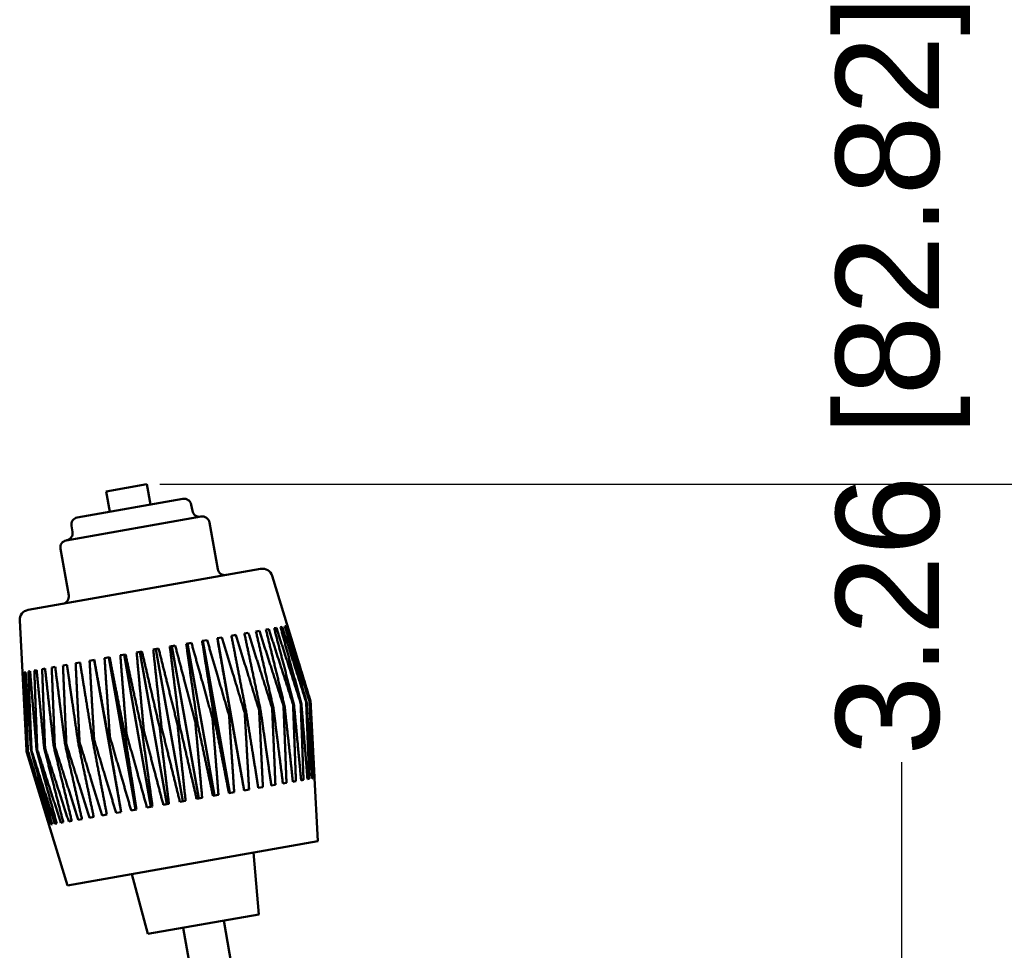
# Model space of a CAD drawing. Header units: inches. Extents: x 3.5 to 56.3, y 0.7 to 32.5.
# Tile 5 of 13: x 18 to 22.8, y 26.7 to 31.2. Entities that reach past the tile are written whole.
import ezdxf

# ---------------------------------------------------------------- set-up
doc = ezdxf.new("R2010")
doc.units = ezdxf.units.IN
doc.header["$MEASUREMENT"] = 0
doc.layers.add('Dimensions(ANSI)', color=7, linetype='Continuous', lineweight=25)
doc.layers.add('Visible Edges(ANSI)', color=7, linetype='Continuous', lineweight=50)
doc.styles.add('Copy of DEFAULT-ANSI', font='arial.ttf')
doc.dimstyles.new('Copy of DEFAULT-ANSI-06', dxfattribs={"dimtxt": 0.5, "dimasz": 0.098425, "dimexe": 0.125, "dimexo": 0.0625, "dimgap": 0.031496, "dimtad": 0, "dimtih": 1, "dimtoh": 1, "dimrnd": 1e-08, "dimzin": 0, "dimdsep": 46, "dimtxsty": 'Copy of DEFAULT-ANSI', "dimcen": 0.09, "dimdle": 0.393701, "dimclrd": 179, "dimclre": 179, "dimclrt": 179, "dimadec": 0, "dimazin": 0, "dimtfac": 1, "dimtofl": 0, "dimtmove": 0, "dimatfit": 3, "dimfxl": 1, "dimtolj": 1, "dimtzin": 0, "dimlwd": 25, "dimlwe": 25, "dimarcsym": 0})

# ---------------------------------------------------------------- blocks, each defined once
blk = doc.blocks.new('*D3')
at = {"layer": 'Defpoints', "color": 0, "linetype": 'Continuous'}
for p in [(18.6429, 28.9619), (23.761, 28.9619), (23.731, 23.3312)]:
    blk.add_point(p, dxfattribs=at)
at = {"layer": 'Dimensions(ANSI)', "color": 179, "linetype": 'Continuous', "lineweight": 25}
for p, q in [((18.7054, 28.9619), (23.886, 28.9619)), ((23.761, 28.8635), (23.761, 28.1799)), ((23.761, 23.4296), (23.761, 24.1132))]:
    blk.add_line(p, q, dxfattribs=at)
at = {"layer": 'Dimensions(ANSI)', "color": 179, "linetype": 'Continuous'}
for points in [[(23.7446, 28.8635), (23.7774, 28.8635), (23.761, 28.9619)], [(23.7446, 23.4296), (23.7774, 23.4296), (23.761, 23.3312)]]:
    blk.add_solid(points, dxfattribs=at)
at = {"layer": 'Dimensions(ANSI)', "color": 179, "linetype": 'Continuous', "lineweight": 25, "insert": (23.4405, 24.1447), "char_height": 0.5, "attachment_point": 1, "rotation": 90, "style": 'Copy of DEFAULT-ANSI'}
blk.add_mtext('\\A1;5.63 [143.02]', dxfattribs=at)
blk = doc.blocks.new('*D4')
at = {"layer": 'Defpoints', "color": 0, "linetype": 'Continuous'}
for p in [(21.6475, 26.5919), (22.3085, 23.3312), (22.3085, 23.3312)]:
    blk.add_point(p, dxfattribs=at)
at = {"layer": 'Dimensions(ANSI)', "color": 179, "linetype": 'Continuous', "lineweight": 25}
for p, q in [((22.3085, 26.5919), (22.3085, 27.6136)), ((21.71, 26.5919), (22.4335, 26.5919)), ((22.3085, 23.4296), (22.3085, 26.4935))]:
    blk.add_line(p, q, dxfattribs=at)
at = {"layer": 'Dimensions(ANSI)', "color": 179, "linetype": 'Continuous'}
for points in [[(22.2921, 26.4935), (22.325, 26.4935), (22.3085, 26.5919)], [(22.2921, 23.4296), (22.325, 23.4296), (22.3085, 23.3312)]]:
    blk.add_solid(points, dxfattribs=at)
at = {"layer": 'Dimensions(ANSI)', "color": 179, "linetype": 'Continuous', "lineweight": 25, "insert": (21.9881, 27.6451), "char_height": 0.5, "attachment_point": 1, "rotation": 90, "style": 'Copy of DEFAULT-ANSI'}
blk.add_mtext('\\A1;3.26 [82.82]', dxfattribs=at)
blk = doc.blocks.new('*D5')
at = {"layer": 'Defpoints', "color": 0, "linetype": 'Continuous'}
for p in [(25.2737, 23.3312), (27.7934, 23.3312), (21.2674, 20.9944)]:
    blk.add_point(p, dxfattribs=at)
at = {"layer": 'Dimensions(ANSI)', "color": 179, "linetype": 'Continuous', "lineweight": 25}
for p, q in [((27.7934, 23.3312), (27.7934, 24.0737)), ((25.3362, 23.3312), (27.9184, 23.3312)), ((27.7934, 21.0928), (27.7934, 23.2327)), ((21.3299, 20.9944), (27.9184, 20.9944))]:
    blk.add_line(p, q, dxfattribs=at)
at = {"layer": 'Dimensions(ANSI)', "color": 179, "linetype": 'Continuous'}
for points in [[(27.777, 23.2327), (27.8098, 23.2327), (27.7934, 23.3312)], [(27.777, 21.0928), (27.8098, 21.0928), (27.7934, 20.9944)]]:
    blk.add_solid(points, dxfattribs=at)
at = {"layer": 'Dimensions(ANSI)', "color": 179, "linetype": 'Continuous', "lineweight": 25, "insert": (27.473, 24.1052), "char_height": 0.5, "attachment_point": 1, "rotation": 90, "style": 'Copy of DEFAULT-ANSI'}
blk.add_mtext('\\A1;2.34 [59.35]', dxfattribs=at)

msp = doc.modelspace()

# ---------------------------------------------------------------- linework, layer by layer
at = {"layer": 'Visible Edges(ANSI)'}
for p, q in [((18.4462, 28.9272), (18.6429, 28.9619)), ((18.4636, 28.8287), (18.4462, 28.9272)), ((18.6602, 28.8634), (18.6429, 28.9619)), ((18.3055, 28.8009), (18.8183, 28.8913)), ((18.8641, 28.8333), (18.8588, 28.8629)), ((18.2521, 28.6899), (18.9064, 28.8053)), ((18.9869, 28.5504), (18.947, 28.7769)), ((18.2823, 28.7308), (18.2771, 28.7603)), ((18.2636, 28.4228), (18.2237, 28.6494)), ((18.0672, 28.3527), (19.1955, 28.5516)), ((19.252, 28.517), (19.4362, 27.9146)), ((18.0259, 28.3008), (18.0589, 27.6717)), ((19.1894, 28.251), (19.1729, 28.2481)), ((19.2351, 28.259), (19.2212, 28.2566)), ((19.272, 28.2656), (19.2611, 28.2636)), ((19.2997, 28.2704), (19.2918, 28.2691)), ((19.3177, 28.2736), (19.3129, 28.2728)), ((19.3256, 28.275), (19.3241, 28.2748)), ((18.9357, 28.2063), (18.9115, 28.202)), ((19.0453, 27.464), (18.915, 28.2026)), ((19.0079, 28.219), (18.9851, 28.215)), ((19.1155, 27.4764), (18.9853, 28.215)), ((19.0749, 28.2308), (19.0538, 28.2271)), ((19.1357, 28.2415), (19.1168, 28.2382)), ((18.7002, 28.1647), (18.6741, 28.1601)), ((18.8172, 27.4238), (18.687, 28.1624)), ((18.7807, 28.1789), (18.7548, 28.1744)), ((18.8949, 27.4375), (18.7647, 28.1761)), ((18.8596, 28.1928), (18.8343, 28.1884)), ((18.9713, 27.451), (18.8411, 28.1896)), ((18.3882, 28.1097), (18.3652, 28.1057)), ((18.5178, 27.371), (18.3875, 28.1096)), ((18.4622, 28.1228), (18.4378, 28.1185)), ((18.5885, 27.3835), (18.4583, 28.1221)), ((18.5397, 28.1364), (18.5143, 28.132)), ((18.6628, 27.3966), (18.5325, 28.1352)), ((18.6194, 28.1505), (18.5935, 28.1459)), ((18.7394, 27.4101), (18.6092, 28.1487)), ((18.1081, 28.0603), (18.0968, 28.0583)), ((18.149, 28.0675), (18.1348, 28.065)), ((18.1982, 28.0762), (18.1814, 28.0733)), ((18.2551, 28.0863), (18.236, 28.0829)), ((18.3188, 28.0975), (18.2975, 28.0937)), ((18.0418, 28.0486), (18.0399, 28.0483)), ((18.0541, 28.0508), (18.049, 28.0499)), ((18.0763, 28.0547), (18.0681, 28.0533)), ((19.1952, 27.8662), (19.1882, 27.8649)), ((19.2575, 27.8771), (19.2513, 27.8761)), ((19.3117, 27.8867), (19.3065, 27.8858)), ((19.3571, 27.8947), (19.3528, 27.8939)), ((19.3929, 27.901), (19.3896, 27.9004)), ((19.4185, 27.9055), (19.4164, 27.9052)), ((19.4336, 27.9082), (19.4325, 27.908)), ((19.4735, 27.2298), (19.4382, 27.9031)), ((18.9705, 27.8265), (18.9619, 27.825)), ((19.0506, 27.8407), (19.0424, 27.8392)), ((19.1258, 27.8539), (19.1182, 27.8526)), ((18.7147, 27.7814), (18.7056, 27.7798)), ((18.8012, 27.7967), (18.7922, 27.7951)), ((18.887, 27.8118), (18.8781, 27.8102)), ((18.3871, 27.7237), (18.3795, 27.7223)), ((18.4636, 27.7372), (18.4554, 27.7357)), ((18.5445, 27.7514), (18.5359, 27.7499)), ((18.6286, 27.7663), (18.6197, 27.7647)), ((18.1111, 27.675), (18.1077, 27.6744)), ((18.149, 27.6817), (18.1446, 27.6809)), ((18.1964, 27.69), (18.1911, 27.6891)), ((18.2525, 27.6999), (18.2463, 27.6988)), ((18.3164, 27.7112), (18.3094, 27.71)), ((18.0593, 27.6659), (18.0592, 27.6658)), ((18.258, 27.0155), (18.0609, 27.6602)), ((18.0659, 27.667), (18.0647, 27.6668)), ((18.0832, 27.6701), (18.0809, 27.6697)), ((19.423, 27.5306), (19.4313, 27.5321)), ((19.4442, 27.5344), (19.4492, 27.5352)), ((19.4555, 27.5363), (19.457, 27.5366)), ((19.1842, 27.4885), (19.2064, 27.4924)), ((19.2473, 27.4996), (19.2672, 27.5032)), ((19.3036, 27.5096), (19.321, 27.5126)), ((19.3521, 27.5181), (19.3667, 27.5207)), ((19.3921, 27.5252), (19.4036, 27.5272)), ((18.8845, 27.4357), (18.9117, 27.4405)), ((18.9642, 27.4497), (18.9908, 27.4544)), ((19.0415, 27.4634), (19.067, 27.4678)), ((19.1153, 27.4764), (19.1393, 27.4806)), ((18.6436, 27.3932), (18.6703, 27.3979)), ((18.7229, 27.4072), (18.7502, 27.412)), ((18.8036, 27.4214), (18.8311, 27.4262)), ((18.3649, 27.344), (18.3851, 27.3476)), ((18.4265, 27.3549), (18.4489, 27.3588)), ((18.4942, 27.3669), (18.5184, 27.3711)), ((18.567, 27.3797), (18.5926, 27.3842)), ((18.1689, 27.3095), (18.1709, 27.3098)), ((18.1779, 27.3111), (18.1833, 27.312)), ((18.197, 27.3144), (18.2056, 27.316)), ((18.2257, 27.3195), (18.2376, 27.3216)), ((18.2637, 27.3262), (18.2786, 27.3288)), ((18.3103, 27.3344), (18.328, 27.3375)), ((19.4735, 27.2298), (18.258, 27.0155)), ((19.1875, 26.8747), (19.1612, 27.1747)), ((18.6483, 26.7797), (18.5703, 27.0706)), ((19.1875, 26.8747), (18.6483, 26.7797)), ((19.0163, 26.8446), (19.1198, 26.2579)), ((18.8194, 26.8098), (18.9228, 26.2232))]:
    msp.add_line(p, q, dxfattribs=at)
for centre, radius, start, end in [((18.8244, 28.8568), 0.035, 10, 100), ((18.8985, 28.8394), 0.035, 190, 280), ((18.3116, 28.7664), 0.035, 100, 190), ((18.9125, 28.7708), 0.035, 10, 100), ((18.2478, 28.7247), 0.035, 280, 10), ((18.2582, 28.6554), 0.035, 100, 190), ((19.0214, 28.5565), 0.035, 190, 280), ((19.2042, 28.5024), 0.05, 17, 100), ((18.2292, 28.4168), 0.035, 280, 10), ((18.0758, 28.3034), 0.05, 100, 183)]:
    msp.add_arc(centre, radius, start, end, dxfattribs=at)
for points, weights in [([(19.2575, 27.8771), (19.2134, 28.0708), (19.1729, 28.2481)], [1, 1.00075667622, 1]), ([(19.1894, 28.251), (19.2456, 28.0764), (19.3065, 27.8858)], [1, 1.00075667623, 1]), ([(19.3117, 27.8867), (19.2646, 28.0798), (19.2212, 28.2566)], [1, 1.00075667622, 1]), ([(19.2351, 28.259), (19.2916, 28.0845), (19.3528, 27.8939)], [1, 1.00075667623, 1]), ([(19.3571, 27.8947), (19.3071, 28.0873), (19.2611, 28.2636)], [1, 1.00075667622, 1]), ([(19.272, 28.2656), (19.3285, 28.0911), (19.3896, 27.9004)], [1, 1.00075667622, 1]), ([(19.3929, 27.901), (19.3403, 28.0931), (19.2918, 28.2691)], [1, 1.00075667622, 1]), ([(19.2997, 28.2704), (19.3557, 28.0958), (19.4164, 27.9052)], [1, 1.00075667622, 1]), ([(19.4185, 27.9055), (19.3636, 28.0972), (19.3129, 28.2728)], [1, 1.00075667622, 1]), ([(19.3177, 28.2736), (19.3728, 28.0989), (19.4325, 27.908)], [1, 1.00075667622, 1]), ([(19.4336, 27.9082), (19.3767, 28.0995), (19.3241, 28.2748)], [1, 1.00075667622, 1]), ([(19.3256, 28.275), (19.3795, 28.1), (19.4379, 27.909)], [1, 1.00075667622, 1]), ([(18.9705, 27.8265), (18.9397, 28.0225), (18.9115, 28.202)], [1, 1.00075667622, 1]), ([(18.9357, 28.2063), (18.9869, 28.0308), (19.0424, 27.8392)], [1, 1.00075667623, 1]), ([(19.0506, 27.8407), (19.0164, 28.036), (18.9851, 28.215)], [1, 1.00075667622, 1]), ([(19.0079, 28.219), (19.0608, 28.0439), (19.1182, 27.8526)], [1, 1.00075667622, 1]), ([(19.1258, 27.8539), (19.0883, 28.0487), (19.0538, 28.2271)], [1, 1.00075667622, 1]), ([(19.0749, 28.2308), (19.1293, 28.0559), (19.1882, 27.8649)], [1, 1.00075667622, 1]), ([(19.1952, 27.8662), (19.1543, 28.0603), (19.1168, 28.2382)], [1, 1.00075667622, 1]), ([(19.1357, 28.2415), (19.1912, 28.0668), (19.2513, 27.8761)], [1, 1.00075667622, 1]), ([(18.7147, 27.7814), (18.6934, 27.9791), (18.6741, 28.1601)], [1, 1.00075667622, 1]), ([(18.7002, 28.1647), (18.7443, 27.988), (18.7922, 27.7951)], [1, 1.00075667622, 1]), ([(18.8012, 27.7967), (18.7769, 27.9938), (18.7548, 28.1744)], [1, 1.00075667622, 1]), ([(18.7807, 28.1789), (18.8274, 28.0027), (18.8781, 27.8102)], [1, 1.00075667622, 1]), ([(18.887, 27.8118), (18.8594, 28.0083), (18.8343, 28.1884)], [1, 1.00075667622, 1]), ([(18.8596, 28.1928), (18.9087, 28.017), (18.9619, 27.825)], [1, 1.00075667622, 1]), ([(18.3871, 27.7237), (18.3755, 27.923), (18.3652, 28.1057)], [1, 1.00075667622, 1]), ([(18.3882, 28.1097), (18.4203, 27.9309), (18.4554, 27.7357)], [1, 1.00075667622, 1]), ([(18.4636, 27.7372), (18.4499, 27.9361), (18.4378, 28.1185)], [1, 1.00075667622, 1]), ([(18.4622, 28.1228), (18.4974, 27.9445), (18.5359, 27.7499)], [1, 1.00075667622, 1]), ([(18.5445, 27.7514), (18.5286, 27.95), (18.5143, 28.132)], [1, 1.00075667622, 1]), ([(18.5397, 28.1364), (18.578, 27.9587), (18.6197, 27.7647)], [1, 1.00075667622, 1]), ([(18.6286, 27.7663), (18.6101, 27.9644), (18.5935, 28.1459)], [1, 1.00075667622, 1]), ([(18.6194, 28.1505), (18.6607, 27.9733), (18.7056, 27.7798)], [1, 1.00075667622, 1]), ([(18.1111, 27.675), (18.1034, 27.875), (18.0968, 28.0583)], [1, 1.00075667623, 1]), ([(18.1081, 28.0603), (18.1254, 27.8789), (18.1446, 27.6809)], [1, 1.00075667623, 1]), ([(18.149, 27.6817), (18.1414, 27.8817), (18.1348, 28.065)], [1, 1.00075667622, 1]), ([(18.149, 28.0675), (18.169, 27.8866), (18.1911, 27.6891)], [1, 1.00075667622, 1]), ([(18.1964, 27.69), (18.1884, 27.89), (18.1814, 28.0733)], [1, 1.00075667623, 1]), ([(18.1982, 28.0762), (18.2211, 27.8958), (18.2463, 27.6988)], [1, 1.00075667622, 1]), ([(18.2525, 27.6999), (18.2436, 27.8998), (18.236, 28.0829)], [1, 1.00075667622, 1]), ([(18.2551, 28.0863), (18.281, 27.9064), (18.3094, 27.71)], [1, 1.00075667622, 1]), ([(18.3164, 27.7112), (18.3063, 27.9108), (18.2975, 28.0937)], [1, 1.00075667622, 1]), ([(18.3188, 28.0975), (18.3478, 27.9181), (18.3795, 27.7223)], [1, 1.00075667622, 1]), ([(18.0593, 27.6659), (18.049, 27.8654), (18.0399, 28.0483)], [1, 1.00075667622, 1]), ([(18.0418, 28.0486), (18.0525, 27.8661), (18.0647, 27.6668)], [1, 1.00075667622, 1]), ([(18.0659, 27.667), (18.0568, 27.8668), (18.049, 28.0499)], [1, 1.00075667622, 1]), ([(18.0541, 28.0508), (18.0667, 27.8686), (18.0809, 27.6697)], [1, 1.00075667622, 1]), ([(18.0832, 27.6701), (18.0751, 27.87), (18.0681, 28.0533)], [1, 1.00075667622, 1]), ([(18.0763, 28.0547), (18.0912, 27.8729), (18.1077, 27.6744)], [1, 1.00075667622, 1]), ([(19.2473, 27.4996), (19.2224, 27.6751), (19.1952, 27.8662)], [1, 1.00071566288, 1]), ([(19.2513, 27.8761), (19.2598, 27.6817), (19.2672, 27.5032)], [1, 1.00071566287, 1]), ([(19.3036, 27.5096), (19.2816, 27.6855), (19.2575, 27.8771)], [1, 1.00071566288, 1]), ([(19.3065, 27.8858), (19.3143, 27.6913), (19.321, 27.5126)], [1, 1.00071566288, 1]), ([(19.3521, 27.5181), (19.3329, 27.6946), (19.3117, 27.8867)], [1, 1.00071566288, 1]), ([(19.3528, 27.8939), (19.3603, 27.6994), (19.3667, 27.5207)], [1, 1.00071566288, 1]), ([(19.3921, 27.5252), (19.3755, 27.7021), (19.3571, 27.8947)], [1, 1.00071566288, 1]), ([(19.3896, 27.9004), (19.3972, 27.7059), (19.4036, 27.5272)], [1, 1.00071566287, 1]), ([(19.423, 27.5306), (19.4087, 27.7079), (19.3929, 27.901)], [1, 1.00071566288, 1]), ([(19.4164, 27.9052), (19.4244, 27.7107), (19.4313, 27.5321)], [1, 1.00071566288, 1]), ([(19.4442, 27.5344), (19.4321, 27.7121), (19.4185, 27.9055)], [1, 1.00071566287, 1]), ([(19.4325, 27.908), (19.4414, 27.7137), (19.4492, 27.5352)], [1, 1.00071566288, 1]), ([(19.4555, 27.5363), (19.4452, 27.7144), (19.4336, 27.9082)], [1, 1.00071566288, 1]), ([(19.4379, 27.909), (19.4481, 27.7149), (19.457, 27.5366)], [1, 1.00071566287, 1]), ([(18.9619, 27.825), (18.9771, 27.6318), (18.9908, 27.4544)], [1, 1.00071566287, 1]), ([(19.0415, 27.4634), (19.0075, 27.6372), (18.9705, 27.8265)], [1, 1.00071566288, 1]), ([(19.0424, 27.8392), (19.0554, 27.6456), (19.067, 27.4678)], [1, 1.00071566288, 1]), ([(19.1153, 27.4764), (19.0843, 27.6507), (19.0506, 27.8407)], [1, 1.00071566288, 1]), ([(19.1182, 27.8526), (19.1294, 27.6587), (19.1393, 27.4806)], [1, 1.00071566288, 1]), ([(19.1842, 27.4885), (19.1563, 27.6634), (19.1258, 27.8539)], [1, 1.00071566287, 1]), ([(19.1882, 27.8649), (19.1979, 27.6708), (19.2064, 27.4924)], [1, 1.00071566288, 1]), ([(18.7056, 27.7798), (18.729, 27.5881), (18.7502, 27.412)], [1, 1.00071566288, 1]), ([(18.8036, 27.4214), (18.7609, 27.5937), (18.7147, 27.7814)], [1, 1.00071566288, 1]), ([(18.7922, 27.7951), (18.8126, 27.6028), (18.8311, 27.4262)], [1, 1.00071566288, 1]), ([(18.8845, 27.4357), (18.8445, 27.6085), (18.8012, 27.7967)], [1, 1.00071566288, 1]), ([(18.8781, 27.8102), (18.8958, 27.6175), (18.9117, 27.4405)], [1, 1.00071566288, 1]), ([(18.9642, 27.4497), (18.9272, 27.623), (18.887, 27.8118)], [1, 1.00071566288, 1]), ([(18.3795, 27.7223), (18.4156, 27.5328), (18.4489, 27.3588)], [1, 1.00071566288, 1]), ([(18.4942, 27.3669), (18.4428, 27.5376), (18.3871, 27.7237)], [1, 1.00071566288, 1]), ([(18.4554, 27.7357), (18.4882, 27.5456), (18.5184, 27.3711)], [1, 1.00071566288, 1]), ([(18.567, 27.3797), (18.5173, 27.5508), (18.4636, 27.7372)], [1, 1.00071566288, 1]), ([(18.5359, 27.7499), (18.5655, 27.5593), (18.5926, 27.3842)], [1, 1.00071566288, 1]), ([(18.6436, 27.3932), (18.596, 27.5646), (18.5445, 27.7514)], [1, 1.00071566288, 1]), ([(18.6197, 27.7647), (18.6461, 27.5735), (18.6703, 27.3979)], [1, 1.00071566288, 1]), ([(18.7229, 27.4072), (18.6776, 27.579), (18.6286, 27.7663)], [1, 1.00071566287, 1]), ([(18.1077, 27.6744), (18.1586, 27.4875), (18.2056, 27.316)], [1, 1.00071566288, 1]), ([(18.2257, 27.3195), (18.1706, 27.4896), (18.1111, 27.675)], [1, 1.00071566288, 1]), ([(18.1446, 27.6809), (18.1929, 27.4936), (18.2376, 27.3216)], [1, 1.00071566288, 1]), ([(18.2637, 27.3262), (18.2086, 27.4963), (18.149, 27.6817)], [1, 1.00071566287, 1]), ([(18.1911, 27.6891), (18.2366, 27.5013), (18.2786, 27.3288)], [1, 1.00071566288, 1]), ([(18.3103, 27.3344), (18.2556, 27.5046), (18.1964, 27.69)], [1, 1.00071566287, 1]), ([(18.2463, 27.6988), (18.2888, 27.5105), (18.328, 27.3375)], [1, 1.00071566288, 1]), ([(18.3649, 27.344), (18.3109, 27.5144), (18.2525, 27.6999)], [1, 1.00071566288, 1]), ([(18.3094, 27.71), (18.3488, 27.521), (18.3851, 27.3476)], [1, 1.00071566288, 1]), ([(18.4265, 27.3549), (18.3736, 27.5254), (18.3164, 27.7112)], [1, 1.00071566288, 1]), ([(18.0589, 27.6717), (18.059, 27.6688), (18.0592, 27.6658)], [1.00002204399, 1.0000111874, 1]), ([(18.0592, 27.6658), (18.0601, 27.663), (18.0609, 27.6602)], [1, 1.00001088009, 1.00002142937]), ([(18.1689, 27.3095), (18.1162, 27.48), (18.0593, 27.6659)], [1, 1.00071566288, 1]), ([(18.0647, 27.6668), (18.1198, 27.4807), (18.1709, 27.3098)], [1, 1.00071566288, 1]), ([(18.1779, 27.3111), (18.1241, 27.4814), (18.0659, 27.667)], [1, 1.00071566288, 1]), ([(18.0809, 27.6697), (18.1341, 27.4832), (18.1833, 27.312)], [1, 1.00071566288, 1]), ([(18.197, 27.3144), (18.1423, 27.4846), (18.0832, 27.6701)], [1, 1.00071566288, 1])]:
    msp.add_rational_spline(points, weights, degree=2, dxfattribs=at)

# ---------------------------------------------------------------- dimensions: what is measured, and where the dimension line sits
at = {"layer": 'Dimensions(ANSI)', "color": 179, "linetype": 'Continuous', "lineweight": 25}
for base, p1, p2, override, picture, middle in [((22.3085, 23.3312), (21.6475, 26.5919), (22.3085, 23.3312), {"dimtih": 0, "dimtoh": 0, "dimdec": 2, "dimse2": 1, "dimtp": 0, "dimtm": 0, "dimtdec": 2, "dimatfit": 2}, '*D4', (22.3085, 29.4526)), ((23.761, 28.9619), (23.731, 23.3312), (18.6429, 28.9619), {"dimtih": 0, "dimtoh": 0, "dimdec": 2, "dimse1": 1, "dimtp": 0, "dimtm": 0, "dimtdec": 2, "dimatfit": 1}, '*D3', (23.761, 26.1465)), ((27.7934, 23.3312), (21.2674, 20.9944), (25.2737, 23.3312), {"dimtih": 0, "dimtoh": 0, "dimdec": 2, "dimtp": 0, "dimtm": 0, "dimtdec": 2, "dimatfit": 2}, '*D5', (27.7934, 25.9171))]:
    dim = msp.add_linear_dim(base=base, p1=p1, p2=p2, angle=270, dimstyle='Copy of DEFAULT-ANSI-06', override=override, dxfattribs=at)
    dim.commit()
    dim.dimension.update_dxf_attribs({"geometry": picture, "text_midpoint": middle, "dimtype": 160})

doc.saveas('drawing.dxf')
